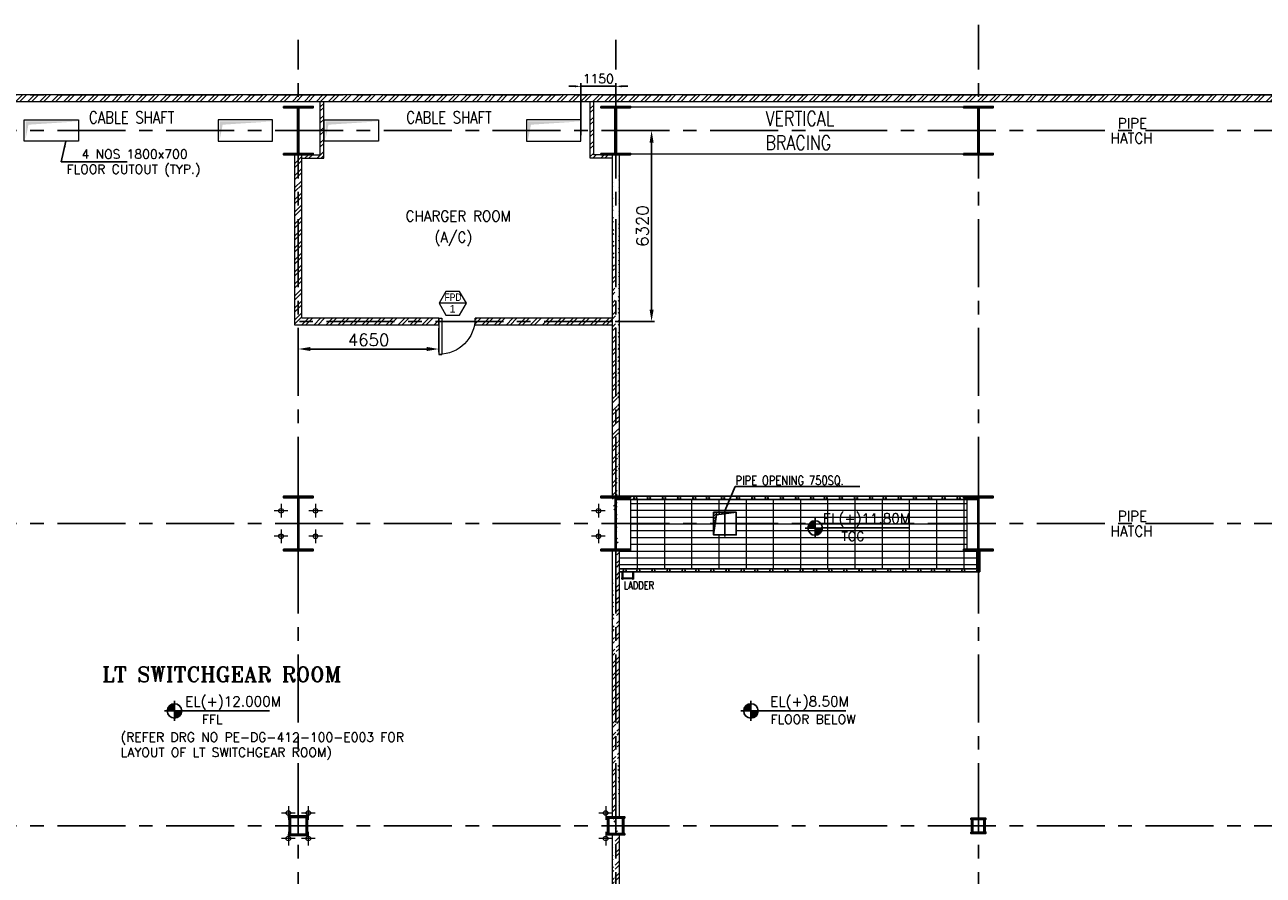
# Model space of a CAD drawing. Header units: inches. Extents: x 0 to 1544102, y -90707 to 23144100.
# Tile 130 of 181: x 480026 to 521000, y -47677 to -19541. Entities that reach past the tile are written whole.
import ezdxf
from ezdxf.enums import TextEntityAlignment as Align

# ---------------------------------------------------------------- set-up
doc = ezdxf.new("R2010")
doc.units = ezdxf.units.IN
doc.header["$LTSCALE"] = 1800
doc.header["$MEASUREMENT"] = 0
for name, pattern in [('CENTER', [2, 1.25, -0.25, 0.25, -0.25]), ('CENTER2', [1.125, 0.75, -0.125, 0.125, -0.125]), ('HIDDEN', [0.375, 0.25, -0.125])]:
    doc.linetypes.add(name, pattern=pattern)
doc.layers.get('0').update_dxf_attribs({"color": 253})
for name, color, linetype in [('1', 7, 'Continuous'), ('AUX COL', 1, 'Continuous'), ('BRACING', 1, 'HIDDEN'), ('CEN', 2, 'CENTER'), ('COL', 1, 'Continuous'), ('GRID', 251, 'CENTER'), ('OPENING', 40, 'Continuous'), ('STEEL', 231, 'Continuous')]:
    doc.layers.add(name, color=color, linetype=linetype)
for name, color, linetype, lineweight in [('2CON', 1, 'Continuous', 13), ('A-DOOR', 31, 'Continuous', 9), ('A-REMOVABLE GRATING', 252, 'Continuous', 9), ('A-WIN TAG', 3, 'Continuous', 13), ('A-WIN TAG TEXT', 3, 'Continuous', 13), ('CL', 8, 'CENTER', 15), ('DIM', 4, 'Continuous', 18), ('OPENING EO', 2, 'Continuous', 18), ('TEXT', 3, 'Continuous', 18), ('WALL', 6, 'Continuous', 18), ('WALL HATCH', 251, 'Continuous', 13), ('WALL1', 6, 'Continuous', 18)]:
    doc.layers.add(name, color=color, linetype=linetype, lineweight=lineweight)
doc.styles.add('ROAMNS', font='ROMANS.shx')
doc.styles.add('ROMANS', font='romans.shx')
doc.styles.add('ROMANT', font='romant')
doc.styles.add('SIMPLEX-25', font='simplex.shx')
doc.styles.get("Standard").update_dxf_attribs({"font": 'arial.ttf'})
doc.dimstyles.new('DIM INT 1', dxfattribs={"dimtxt": 300, "dimasz": 200, "dimexe": 100, "dimexo": 100, "dimgap": 100, "dimtad": 1, "dimdec": 0, "dimzin": 13, "dimdsep": 46, "dimlunit": 5, "dimtxsty": 'ROAMNS', "dimblk2": 'OBLIQUE', "dimcen": 0.09, "dimclrd": 9, "dimclre": 9, "dimclrt": 4, "dimadec": 0, "dimazin": 0, "dimtfac": 1, "dimtdec": 0, "dimtix": 1, "dimtmove": 2, "dimatfit": 3, "dimfxl": 1, "dimtolj": 1, "dimtzin": 13, "dimarcsym": 0})
doc.dimstyles.new('DIM100 x2', dxfattribs={"dimscale": 0, "dimtxt": 400, "dimasz": 400, "dimexe": 100, "dimexo": 100, "dimgap": 100, "dimtad": 1, "dimdec": 0, "dimzin": 13, "dimdsep": 46, "dimtxsty": 'ROMANS', "dimblk2": 'OBLIQUE', "dimcen": 100, "dimdle": 100, "dimclrd": 9, "dimclre": 9, "dimclrt": 4, "dimadec": 0, "dimazin": 0, "dimtfac": 1.1, "dimtdec": 0, "dimtix": 1, "dimtmove": 2, "dimatfit": 3, "dimfxl": 1, "dimtolj": 1, "dimtzin": 13, "dimarcsym": 0})
doc.dimstyles.new('STANDARD1', dxfattribs={"dimtxt": 300, "dimasz": 250, "dimexe": 0, "dimexo": 0, "dimgap": 80, "dimtad": 1, "dimdec": 0, "dimzin": 0, "dimdsep": 46, "dimtxsty": 'ROMANS', "dimcen": 0, "dimclrd": 4, "dimclre": 4, "dimclrt": 4, "dimadec": 0, "dimazin": 0, "dimtfac": 0.09, "dimtdec": 0, "dimtix": 1, "dimtofl": 0, "dimtmove": 0, "dimatfit": 3, "dimfxl": 1, "dimtolj": 1, "dimtzin": 0, "dimarcsym": 0})

# ---------------------------------------------------------------- blocks, each defined once
blk = doc.blocks.new('C-ROW COLUMN')
at = {"layer": 'COL'}
h = blk.add_hatch(dxfattribs=at)
h.set_pattern_fill('ANSI31', color=256, scale=200, style=0)
h.set_pattern_definition([(45, (-1315.907, -6.545), (-17.6776695, 17.6776695), [])])
h.paths.add_polyline_path([(77950, 120865), (76960, 120865), (76960, 120820), (77950, 120820)])
h.paths.add_polyline_path([(77478, 120820), (77433, 120820), (77433, 119310), (77478, 119310)])
h.paths.add_polyline_path([(77950, 119310), (76960, 119310), (76960, 119265), (77950, 119265)])
at = {"layer": 'CEN'}
for p, q in [((77455, 119265), (77455, 120865)), ((77264, 120065), (77647, 120065))]:
    blk.add_line(p, q, dxfattribs=at)
at = {"layer": 'COL'}
for points in [[(76960, 120865), (77950, 120865), (77950, 120820), (76960, 120820)], [(77433, 120820), (77478, 120820), (77478, 119310), (77433, 119310)], [(76960, 119310), (77950, 119310), (77950, 119265), (76960, 119265)]]:
    blk.add_lwpolyline(points, close=True, dxfattribs=at)
blk = doc.blocks.new('B-ROW COLUMN')
at = {"layer": 'COL'}
h = blk.add_hatch(dxfattribs=at)
h.set_pattern_fill('ANSI31', color=256, scale=200, style=0)
h.set_pattern_definition([(45, (155648.048, 63141.767), (-17.67767, 17.67767), [])])
h.paths.add_polyline_path([(171095, 85178), (172085, 85178), (172085, 85128), (171095, 85128)])
h.paths.add_polyline_path([(171574, 86878), (171606, 86878), (171606, 85178), (171574, 85178)])
h.paths.add_polyline_path([(171095, 86928), (172085, 86928), (172085, 86878), (171095, 86878)])
blk.add_line((171590, 85128), (171590, 86928))
at = {"layer": 'CEN'}
for p, q in [((171590, 85128), (171590, 86928)), ((171399, 86028), (171782, 86028))]:
    blk.add_line(p, q, dxfattribs=at)
at = {"layer": 'COL'}
for points in [[(171095, 86928), (172085, 86928), (172085, 86878), (171095, 86878)], [(171574, 86878), (171606, 86878), (171606, 85178), (171574, 85178)], [(171095, 85178), (172085, 85178), (172085, 85128), (171095, 85128)]]:
    blk.add_lwpolyline(points, close=True, dxfattribs=at)
blk = doc.blocks.new('PL-FFL2')
at = {"layer": '1'}
h = blk.add_hatch(color=7, dxfattribs=at)
h.paths.add_polyline_path([(3.09, 1.96, 0.414214), (1.09, -0.04), (3.09, -0.04)])
h.paths.add_polyline_path([(5.09, -0.04), (3.09, -0.04), (3.09, -2.04, 0.414214)])
at = {"layer": '1', "color": 1, "linetype": 'Continuous'}
for p, q in [((3.09, 2.74), (3.09, -2.74)), ((29.24, 0), (4.78, 0)), ((4.78, 0), (5.09, 0)), ((0.31, -0.04), (5.09, -0.04))]:
    blk.add_line(p, q, dxfattribs=at)
blk.add_circle((3.09, -0.04), 2, dxfattribs=at)
at = {"layer": '1', "color": 4, "linetype": 'Continuous'}
blk.add_attdef('EL(+)', text='', height=2.75, dxfattribs=at).set_placement((18.98, 2.4), align=Align.MIDDLE)
at = {"layer": '1', "color": 3, "linetype": 'Continuous'}
blk.add_attdef('XXX', text='', height=2.5, dxfattribs=at).set_placement((18.44, -3.52), align=Align.MIDDLE)
blk = doc.blocks.new('*D2305')
at = {"layer": 'A-DOOR', "color": 9, "lineweight": -2, "transparency": 16777216}
for p, q in [((500298, -23041), (500864, -23041)), ((500764, -23441), (500764, -28961)), ((499561, -29361), (500864, -29361))]:
    blk.add_line(p, q, dxfattribs=at)
at = {"layer": 'A-DOOR', "color": 9, "transparency": 16777216}
for points in [[(500697, -23441), (500831, -23441), (500764, -23041)], [(500697, -28961), (500831, -28961), (500764, -29361)]]:
    blk.add_solid(points, dxfattribs=at)
at = {"layer": 'Defpoints', "color": 0, "transparency": 16777216}
for p in [(500198, -23041), (499461, -29361), (500764, -29361)]:
    blk.add_point(p, dxfattribs=at)
at = {"layer": 'A-DOOR', "color": 4, "transparency": 16777216, "insert": (500464, -26201), "char_height": 400, "attachment_point": 5, "rotation": 90, "style": 'ROMANS'}
blk.add_mtext('\\A1;6320', dxfattribs=at)
blk = doc.blocks.new('_Oblique')
at = {"color": 0, "linetype": 'ByBlock', "lineweight": -2}
blk.add_line((-0.5, -0.5), (0.5, 0.5), dxfattribs=at)
blk = doc.blocks.new('*D2307')
at = {"layer": 'Defpoints', "color": 0, "transparency": 16777216}
for p in [(499576, -21578), (498426, -23294), (499576, -23353)]:
    blk.add_point(p, dxfattribs=at)
at = {"layer": 'DIM', "color": 9, "lineweight": -2, "transparency": 16777216}
for p, q in [((498226, -21578), (498026, -21578)), ((498426, -23194), (498426, -21478)), ((498426, -21578), (499576, -21578)), ((499576, -23253), (499576, -21478)), ((499776, -21578), (499976, -21578))]:
    blk.add_line(p, q, dxfattribs=at)
at = {"layer": 'DIM', "color": 9, "transparency": 16777216}
for points in [[(498226, -21545), (498226, -21612), (498426, -21578)], [(499776, -21545), (499776, -21612), (499576, -21578)]]:
    blk.add_solid(points, dxfattribs=at)
at = {"layer": 'DIM', "color": 4, "transparency": 16777216, "insert": (499001, -21328), "char_height": 300, "attachment_point": 5, "style": 'ROAMNS'}
blk.add_mtext('\\A1;1150', dxfattribs=at)
blk = doc.blocks.new('M_Fire Door Single - 1200 x 2100mm FPD1-Level 1')
at = {"layer": 'A-DOOR'}
for p, q in [((500, -115), (500, -1315)), ((600, -115), (500, -115)), ((600, -115), (600, -1315)), ((600, -1315), (500, -1315))]:
    blk.add_line(p, q, dxfattribs=at)
blk.add_arc((600, -115), 1200, 180, 270, dxfattribs=at)
blk = doc.blocks.new('*D2313')
at = {"layer": 'A-DOOR', "color": 9, "lineweight": -2, "transparency": 16777216}
for p, q in [((489076, -29576), (489076, -30368)), ((493726, -29576), (493726, -30368)), ((489476, -30268), (493326, -30268))]:
    blk.add_line(p, q, dxfattribs=at)
at = {"layer": 'A-DOOR', "color": 9, "transparency": 16777216}
for points in [[(489476, -30201), (489476, -30335), (489076, -30268)], [(493326, -30201), (493326, -30335), (493726, -30268)]]:
    blk.add_solid(points, dxfattribs=at)
at = {"layer": 'Defpoints', "color": 0, "transparency": 16777216}
for p in [(489076, -29476), (493726, -29476), (493726, -30268)]:
    blk.add_point(p, dxfattribs=at)
at = {"layer": 'A-DOOR', "color": 4, "transparency": 16777216, "insert": (491401, -29968), "char_height": 400, "attachment_point": 5, "style": 'ROMANS'}
blk.add_mtext('\\A1;4650', dxfattribs=at)

msp = doc.modelspace()

# ---------------------------------------------------------------- hatches: boundary and pattern name
at = {"layer": 'A-REMOVABLE GRATING'}
h = msp.add_hatch(dxfattribs=at)
h.set_pattern_fill('GRATE', color=256, scale=7200, style=0)
h.set_pattern_definition([(0, (-122500, -177126.32), (0, 225), []), (90, (-122500, -177126.3), (-900, 6e-14), [])])
h.paths.add_polyline_path([(499690.79, -37541.43), (511525.79, -37541.43), (511525.79, -36941.43), (511205.79, -36941.43), (511205.79, -35241.43), (500070.79, -35241.43), (500070.79, -36941.43), (499690.79, -36941.43)])
h.paths.add_polyline_path([(503563.79, -35666.43), (503563.79, -36416.43), (502813.79, -36416.43), (502813.79, -35666.43)])
at = {"layer": 'OPENING'}
h = msp.add_hatch(dxfattribs=at)
h.set_pattern_fill('ANSI31', color=8, scale=500, style=0)
h.set_pattern_definition([(45, (426978.04, -122069.06), (-44.194174, 44.194174), [])])
h.paths.add_polyline_path([(503563.79, -35666.43), (503188.79, -35666.43), (503188.79, -35719.14)])
h.paths.add_polyline_path([(503188.79, -35666.43), (502813.79, -35666.43), (502813.79, -36041.43), (502866.5, -36041.43), (502906.21, -35758.85), (503188.79, -35719.14)])
h.paths.add_polyline_path([(502866.5, -36041.43), (502813.79, -36041.43), (502813.79, -36416.43)])
at = {"layer": 'WALL HATCH'}
h = msp.add_hatch(dxfattribs=at)
h.set_pattern_fill('ANSI32', color=256, scale=750, style=0)
h.set_pattern_definition([(45, (-11224.85, -205178.48), (-198.87378, 198.87378), []), (45, (-11092.27, -205178.48), (-198.87378, 198.87378), [])])
h.paths.add_polyline_path([(526627.63, -22091.43), (526627.63, -21861.43), (465800.79, -21861.43), (465800.79, -22091.43)])
h = msp.add_hatch(dxfattribs=at)
h.set_pattern_fill('ANSI32', color=256, scale=750, style=0)
h.set_pattern_definition([(45, (10500, -1e-10), (-198.87378, 198.87378), []), (45, (10632.58, -1e-10), (-198.87378, 198.87378), [])])
h.paths.add_polyline_path([(489800.79, -22091.43), (489915.79, -22091.43), (489915.79, -23041.43), (489800.79, -23041.43)])
h.paths.add_polyline_path([(489800.79, -23041.43), (489915.79, -23041.43), (489915.79, -23956.43), (489190.79, -23956.43), (489190.79, -23841.43), (489800.79, -23841.43)])
h = msp.add_hatch(dxfattribs=at)
h.set_pattern_fill('ANSI32', color=256, scale=750, style=0)
h.paths.add_polyline_path([(498850.79, -22091.43), (498735.79, -22091.43), (498735.79, -23041.43), (498850.79, -23041.43)])
h.paths.add_polyline_path([(498850.79, -23041.43), (498735.79, -23041.43), (498735.79, -23956.43), (499460.79, -23956.43), (499460.79, -23841.43), (498850.79, -23841.43)])
h = msp.add_hatch(dxfattribs=at)
h.set_pattern_fill('ANSI32', color=256, scale=750, style=0)
h.paths.add_polyline_path([(493725.79, -29246.43), (489190.79, -29246.43), (489190.79, -23841.43), (488960.79, -23841.43), (488960.79, -29476.43), (493725.79, -29476.43)])
h.paths.add_polyline_path([(499460.79, -29246.43), (494925.79, -29246.43), (494925.79, -29476.43), (499460.79, -29476.43)])
h = msp.add_hatch(dxfattribs=at)
h.set_pattern_fill('ANSI32', color=256, scale=750, style=0)
edge = h.paths.add_edge_path()
edge.add_line((499690.79, -23841.43), (499690.79, -35141.43))
edge.add_line((499460.79, -23841.43), (499460.79, -35141.43))
edge.add_line((499690.79, -36941.43), (499690.79, -45741.43))
edge.add_line((499460.79, -36941.43), (499460.79, -45741.43))
edge.add_line((499690.79, -46341.43), (499690.79, -51741.43))
edge.add_line((499460.79, -46341.43), (499460.79, -51741.43))
edge.add_line((499690.79, -52341.43), (499690.79, -59641.43))
edge.add_line((499460.79, -52341.43), (499460.79, -59641.43))
edge.add_line((499690.79, -60241.43), (499690.79, -63686.24))
edge.add_line((499460.79, -60241.43), (499460.79, -63686.24))

# ---------------------------------------------------------------- linework, layer by layer
at = {"color": 2, "linetype": 'CENTER2', "ltscale": 0.25}
for p, q in [((489075.79, -46366.43), (489075.79, -45716.43)), ((489375.79, -46041.43), (488775.79, -46041.43))]:
    msp.add_line(p, q, dxfattribs=at)
at = {"color": 2, "linetype": 'CENTER2', "ltscale": 0.15}
for p, q in [((499575.79, -46341.43), (499575.79, -45741.43)), ((511575.79, -46291.43), (511575.79, -45791.43)), ((499850.79, -46041.43), (499300.79, -46041.43)), ((511800.79, -46041.43), (511350.79, -46041.43))]:
    msp.add_line(p, q, dxfattribs=at)
at = {"layer": '2CON'}
msp.add_line((494635.47, -28754.12), (493735.47, -28754.12), dxfattribs=at)
at = {"layer": 'A-REMOVABLE GRATING'}
msp.add_lwpolyline([(499690.79, -37541.43), (511525.79, -37541.43), (511525.79, -36941.43), (511205.79, -36941.43), (511205.79, -35241.43), (500070.79, -35241.43), (500070.79, -36941.43), (499690.79, -36941.43), (499690.79, -37541.43)], dxfattribs=at)
at = {"layer": 'A-WIN TAG'}
msp.add_lwpolyline([(493960.47, -28364.41), (493735.47, -28754.12), (493960.47, -29143.83), (494410.47, -29143.83), (494635.47, -28754.12), (494410.47, -28364.41)], close=True, dxfattribs=at)
at = {"layer": 'AUX COL'}
for p, q in [((488775.79, -46316.43), (488775.79, -45766.43)), ((488820.79, -46316.43), (488820.79, -45766.43)), ((489330.79, -46316.43), (489330.79, -45766.43)), ((489375.79, -46316.43), (489375.79, -45766.43)), ((499300.79, -46296.43), (499300.79, -45786.43)), ((499345.79, -46296.43), (499345.79, -45786.43)), ((499805.79, -46296.43), (499805.79, -45786.43)), ((499850.79, -46296.43), (499850.79, -45786.43)), ((511350.79, -46251.43), (511350.79, -45831.43)), ((511390.79, -46251.43), (511390.79, -45831.43)), ((511760.79, -46251.43), (511760.79, -45831.43)), ((511800.79, -46251.43), (511800.79, -45831.43))]:
    msp.add_line(p, q, dxfattribs=at)
for points in [[(488750.79, -45716.43), (489400.79, -45716.43), (489400.79, -45766.43), (488750.79, -45766.43)], [(499275.79, -45741.43), (499875.79, -45741.43), (499875.79, -45786.43), (499275.79, -45786.43)], [(511325.79, -45791.43), (511825.79, -45791.43), (511825.79, -45831.43), (511325.79, -45831.43)], [(499275.79, -46296.43), (499875.79, -46296.43), (499875.79, -46341.43), (499275.79, -46341.43)], [(511325.79, -46251.43), (511825.79, -46251.43), (511825.79, -46291.43), (511325.79, -46291.43)], [(488750.79, -46316.43), (489400.79, -46316.43), (489400.79, -46366.43), (488750.79, -46366.43)]]:
    msp.add_lwpolyline(points, close=True, dxfattribs=at)
at = {"layer": 'BRACING', "const_width": 40}
for points in [[(499975.79, -22263.93), (511175.79, -22263.93)], [(499975.79, -23818.93), (511175.79, -23818.93)]]:
    msp.add_lwpolyline(points, dxfattribs=at)
at = {"layer": 'CEN'}
for p, q in [((503188.79, -35616.43), (503188.79, -36466.43)), ((503613.79, -36041.43), (502763.79, -36041.43))]:
    msp.add_line(p, q, dxfattribs=at)
at = {"layer": 'CL'}
for p, q in [((488730.79, -35619.95), (488280.79, -35619.95)), ((488505.79, -35394.95), (488505.79, -35844.95)), ((489870.79, -35619.95), (489420.79, -35619.95)), ((489645.79, -35394.95), (489645.79, -35844.95)), ((499230.79, -35619.95), (498780.79, -35619.95)), ((499005.79, -35394.95), (499005.79, -35844.95)), ((488730.79, -36462.95), (488280.79, -36462.95)), ((488505.79, -36237.95), (488505.79, -36687.95)), ((489870.79, -36462.95), (489420.79, -36462.95)), ((489645.79, -36237.95), (489645.79, -36687.95)), ((499230.79, -36462.95), (498780.79, -36462.95)), ((499005.79, -36237.95), (499005.79, -36687.95)), ((488745.92, -45394.95), (488745.92, -45844.95)), ((489406.09, -45394.95), (489406.09, -45844.95)), ((499245.92, -45394.95), (499245.92, -45844.95)), ((488970.92, -45619.95), (488520.92, -45619.95)), ((489631.09, -45619.95), (489181.09, -45619.95)), ((499470.92, -45619.95), (499020.92, -45619.95)), ((488745.92, -46237.95), (488745.92, -46687.95)), ((489406.09, -46237.95), (489406.09, -46687.95)), ((499245.92, -46237.95), (499245.92, -46687.95)), ((488970.92, -46462.95), (488520.92, -46462.95)), ((489631.09, -46462.95), (489181.09, -46462.95)), ((499470.92, -46462.95), (499020.92, -46462.95))]:
    msp.add_line(p, q, dxfattribs=at)
at = {"layer": 'GRID'}
for p, q in [((511575.79, -71422), (511575.79, -19541.43)), ((489075.79, -71422), (489075.79, -20041.43)), ((499575.79, -71422), (499575.79, -20041.43)), ((526555.28, -21861.43), (461840.78, -21861.43)), ((526555.28, -23041.43), (461840.78, -23041.43)), ((499460.79, -29361.43), (489075.79, -29361.43)), ((526555.28, -36041.43), (461839.93, -36041.43)), ((526555.28, -46041.43), (464575.79, -46041.43))]:
    msp.add_line(p, q, dxfattribs=at)
at = {"layer": 'OPENING'}
for p, q in [((499945.79, -35141.43), (511205.79, -35141.43)), ((499591.79, -35241.43), (511559.79, -35241.43)), ((511525.79, -36941.43), (511525.79, -37541.43)), ((511625.79, -36941.43), (511625.79, -37641.43)), ((499690.79, -37541.43), (511525.79, -37541.43)), ((499690.79, -37641.43), (511625.79, -37641.43))]:
    msp.add_line(p, q, dxfattribs=at)
msp.add_lwpolyline([(502813.79, -35666.43), (503563.79, -35666.43), (503563.79, -36416.43), (502813.79, -36416.43)], close=True, dxfattribs=at)
msp.add_lwpolyline([(502813.79, -36416.43), (502906.21, -35758.85), (503563.79, -35666.43)], dxfattribs=at)
for centre in [(500225.79, -35191.43), (500675.79, -35191.43), (501175.79, -35191.43), (501675.79, -35191.43), (502175.79, -35191.43), (502625.79, -35191.43), (503125.79, -35191.43), (503625.79, -35191.43), (504125.79, -35191.43), (504575.79, -35191.43), (505075.79, -35191.43), (505575.79, -35191.43), (506075.79, -35191.43), (506525.79, -35191.43), (507025.79, -35191.43), (507525.79, -35191.43), (508025.79, -35191.43), (508475.79, -35191.43), (508975.79, -35191.43), (509475.79, -35191.43), (509975.79, -35191.43), (510425.79, -35191.43), (510925.79, -35191.43), (511575.79, -37191.43), (499875.79, -37591.43), (500325.79, -37591.43), (500825.79, -37591.43), (501325.79, -37591.43), (501825.79, -37591.43), (502275.79, -37591.43), (502775.79, -37591.43), (503275.79, -37591.43), (503775.79, -37591.43), (504225.79, -37591.43), (504725.79, -37591.43), (505225.79, -37591.43), (505725.79, -37591.43), (506175.79, -37591.43), (506675.79, -37591.43), (507175.79, -37591.43), (507675.79, -37591.43), (508125.79, -37591.43), (508625.79, -37591.43), (509125.79, -37591.43), (509625.79, -37591.43), (510075.79, -37591.43), (510575.79, -37591.43), (511075.79, -37591.43), (511575.79, -37591.43)]:
    msp.add_circle(centre, 50, dxfattribs=at)
at = {"layer": 'OPENING EO'}
for points in [[(481800.62, -23391.43), (480000.62, -23391.43), (480000.62, -22691.43), (481800.62, -22691.43)], [(486425.88, -23391.43), (488225.88, -23391.43), (488225.88, -22691.43), (486425.88, -22691.43)], [(491726.03, -23391.43), (489926.03, -23391.43), (489926.03, -22691.43), (491726.03, -22691.43)], [(496626.28, -23391.43), (498426.28, -23391.43), (498426.28, -22691.43), (496626.28, -22691.43)]]:
    msp.add_lwpolyline(points, close=True, dxfattribs=at)
at = {"layer": 'OPENING EO', "color": 7}
for centre in [(488505.79, -35619.95), (489645.79, -35619.95), (499005.79, -35619.95), (488505.79, -36462.95), (489645.79, -36462.95), (499005.79, -36462.95), (488745.92, -45619.95), (489406.09, -45619.95), (499245.92, -45619.95), (488745.92, -46462.95), (489406.09, -46462.95), (499245.92, -46462.95)]:
    msp.add_circle(centre, 75, dxfattribs=at)
at = {"layer": 'OPENING EO', "color": 5}
for points in [[(481750.62, -22741.43), (480050.62, -22741.43), (480147.46, -22847.07), (480050.62, -23341.43)], [(488175.88, -22741.43), (486475.88, -22741.43), (486572.71, -22847.07), (486475.88, -23341.43)], [(491676.03, -22741.43), (489976.03, -22741.43), (490072.86, -22847.07), (489976.03, -23341.43)], [(498376.28, -22741.43), (496676.28, -22741.43), (496773.11, -22847.07), (496676.28, -23341.43)]]:
    msp.add_solid(points, dxfattribs=at)
at = {"layer": 'STEEL'}
for p, q in [((499790.79, -37830.88), (499790.79, -37641.43)), ((499810.79, -37830.88), (499810.79, -37641.43)), ((500140.79, -37830.88), (500140.79, -37641.43)), ((500160.79, -37830.88), (500160.79, -37641.43)), ((499823.71, -37843.79), (500127.88, -37843.79)), ((499823.71, -37863.79), (500127.88, -37863.79))]:
    msp.add_line(p, q, dxfattribs=at)
for centre in [(499800.79, -37853.79), (500150.79, -37853.79)]:
    msp.add_circle(centre, 25, dxfattribs=at)
at = {"layer": 'WALL'}
for p, q in [((499460.79, -23841.43), (499460.79, -35141.43)), ((499690.79, -23841.43), (499690.79, -35141.43)), ((499460.79, -36941.43), (499460.79, -45741.43)), ((499690.79, -36941.43), (499690.79, -45741.43)), ((499460.79, -46341.43), (499460.79, -51741.43)), ((499690.79, -46341.43), (499690.79, -51741.43))]:
    msp.add_line(p, q, dxfattribs=at)
for points in [[(489190.79, -23841.43), (489800.79, -23841.43), (489800.79, -22091.43)], [(489190.79, -23956.43), (489915.79, -23956.43), (489915.79, -22091.43)], [(499460.79, -23956.43), (498735.79, -23956.43), (498735.79, -22091.43)], [(499460.79, -23841.43), (498850.79, -23841.43), (498850.79, -22091.43)]]:
    msp.add_lwpolyline(points, dxfattribs=at)
at = {"layer": 'WALL1'}
for p, q in [((526555.28, -21861.43), (465800.79, -21861.43)), ((526555.28, -22091.43), (467305.79, -22091.43)), ((488960.79, -29476.43), (488960.79, -23841.43)), ((488960.79, -23841.43), (489190.79, -23841.43)), ((489190.79, -29246.43), (489190.79, -23841.43)), ((493725.79, -29476.43), (488960.79, -29476.43)), ((493725.79, -29246.43), (489190.79, -29246.43)), ((493725.79, -29476.43), (493725.79, -29246.43)), ((499460.79, -29246.43), (494925.79, -29246.43)), ((494925.79, -29476.43), (494925.79, -29246.43)), ((499460.79, -29476.43), (494925.79, -29476.43))]:
    msp.add_line(p, q, dxfattribs=at)

# ---------------------------------------------------------------- block references
for name, p in [('C-ROW COLUMN', (411620.35, -143106.58)), ('C-ROW COLUMN', (422120.35, -143106.58)), ('C-ROW COLUMN', (434120.35, -143106.58)), ('B-ROW COLUMN', (317485.57, -122069.06)), ('B-ROW COLUMN', (327985.57, -122069.06)), ('B-ROW COLUMN', (339985.57, -122069.06))]:
    msp.add_blockref(name, p)
at = {"layer": '1'}
ref = msp.add_blockref('PL-FFL2', (505804.47, -36185.12), dxfattribs=dict(at, xscale=120, yscale=120, zscale=120))
ref.add_attrib('XXX', 'TOG', dxfattribs={"layer": '0', "color": 3, "linetype": 'Continuous', "height": 300, "style": 'SIMPLEX-25'}).set_placement((507426.94, -36465.55), align=Align.MIDDLE)
ref.add_attrib('EL(+)', 'EL(+)11.80M', dxfattribs={"layer": '0', "color": 4, "linetype": 'Continuous', "height": 330, "style": 'SIMPLEX-25'}).set_placement((507875.57, -35897.47), align=Align.MIDDLE)
ref = msp.add_blockref('PL-FFL2', (484608.67, -42237.04), dxfattribs=dict(at, xscale=120, yscale=120, zscale=120))
ref.add_attrib('XXX', 'FFL', dxfattribs={"layer": '0', "color": 3, "linetype": 'Continuous', "height": 300, "style": 'SIMPLEX-25'}).set_placement((486231.14, -42517.48), align=Align.MIDDLE)
ref.add_attrib('EL(+)', 'EL(+)12.000M', dxfattribs={"layer": '0', "color": 4, "linetype": 'Continuous', "height": 330, "style": 'SIMPLEX-25'}).set_placement((486918.56, -41949.39), align=Align.MIDDLE)
ref = msp.add_blockref('PL-FFL2', (503679.87, -42237.04), dxfattribs=dict(at, xscale=120, yscale=120, zscale=120))
ref.add_attrib('XXX', 'FLOOR BELOW', dxfattribs={"layer": '0', "color": 3, "linetype": 'Continuous', "height": 300, "style": 'SIMPLEX-25'}).set_placement((506105.03, -42517.48), align=Align.MIDDLE)
ref.add_attrib('EL(+)', 'EL(+)8.50M', dxfattribs={"layer": '0', "color": 4, "linetype": 'Continuous', "height": 330, "style": 'SIMPLEX-25'}).set_placement((505989.76, -41949.39), align=Align.MIDDLE)
at = {"layer": 'A-DOOR', "xscale": -1}
msp.add_blockref('M_Fire Door Single - 1200 x 2100mm FPD1-Level 1', (494325.79, -29131.43), dxfattribs=at)

# ---------------------------------------------------------------- texts
at = {"layer": 'A-WIN TAG TEXT', "width": 0.8}
msp.add_text('FPD', height=250, dxfattribs=at).set_placement((494195.21, -28554.18), align=Align.MIDDLE)
at = {"layer": 'A-WIN TAG TEXT'}
msp.add_text('1', height=250, dxfattribs=at).set_placement((494178.14, -28939.99), align=Align.MIDDLE)
at = {"layer": 'OPENING EO', "color": 3, "insert": (481099.45, -23670.27), "char_height": 300, "width": 5565.3721, "attachment_point": 1, "style": 'ROMANS'}
msp.add_mtext('\\pi804.11;4 NOS 1800x700 \\P\\pi311.26;FLOOR CUTOUT (TYP.) ', dxfattribs=at)
at = {"layer": 'TEXT', "style": 'ROMANS', "width": 0.8}
for s, height, p in [('CABLE SHAFT', 400, (482149.17, -22805.34)), ('CABLE SHAFT', 400, (492649.17, -22805.34)), ('PIPE OPENING 750SQ.', 300, (503544.3, -34766.43)), ('LADDER', 250, (499842.65, -38213.79))]:
    msp.add_text(s, height=height, dxfattribs=at).set_placement(p)
at = {"layer": 'TEXT', "color": 3, "style": 'ROMANS', "width": 0.936038}
for s, p in [(' PIPE', (515964.24, -22976.75, -1000)), ('HATCH', (515950.58, -23468.4)), ('CHARGER ROOM', (492624.2, -26044.57, -1000)), ('(A/C)', (493581.7, -26743.57, -1000)), (' PIPE', (515964.24, -35976.75, -1000)), ('HATCH', (515950.58, -36468.4))]:
    msp.add_text(s, height=350, dxfattribs=at).set_placement(p)
at = {"layer": 'TEXT', "color": 3, "style": 'ROMANT'}
msp.add_text('LT SWITCHGEAR ROOM', height=500, dxfattribs=at).set_placement((482592.18, -41278.96))
at = {"layer": 'TEXT', "attachment_point": 1}
for s, insert, char_height, width, style in [('{\\W0.8;VERTICAL BRACING}', (504533.81, -22401.43), 480, 2515.419, 'ROMANS'), ('(REFER DRG NO PE-DG-412-100-E003 FOR LAYOUT OF LT SWITCHGEAR ROOM)', (483199.27, -42959.9), 300, 10247.8721, 'ROAMNS')]:
    msp.add_mtext(s, dxfattribs=dict(at, insert=insert, char_height=char_height, width=width, style=style))

# ---------------------------------------------------------------- dimensions: what is measured, and where the dimension line sits
at = {"layer": 'A-DOOR'}
dim = msp.add_linear_dim(base=(500764.04, -29361.43), p1=(500198.13, -23041.43), p2=(499460.79, -29361.43), angle=90, dimstyle='DIM100 x2', override={"dimscale": 1}, dxfattribs=at)
dim.commit()
dim.dimension.update_dxf_attribs({"geometry": '*D2305', "text_midpoint": (500464.04, -26201.43)})
dim = msp.add_linear_dim(base=(493725.79, -30268), p1=(489075.79, -29476.43), p2=(493725.79, -29476.43), dimstyle='DIM100 x2', override={"dimscale": 1}, dxfattribs=at)
dim.commit()
dim.dimension.update_dxf_attribs({"geometry": '*D2313', "text_midpoint": (491400.79, -29968)})
at = {"layer": 'DIM'}
dim = msp.add_linear_dim(base=(499575.79, -21578.5), p1=(498426.28, -23293.62), p2=(499575.79, -23353.1), dimstyle='DIM INT 1', dxfattribs=at)
dim.commit()
dim.dimension.update_dxf_attribs({"geometry": '*D2307', "text_midpoint": (499001.04, -21328.5)})

# ---------------------------------------------------------------- leaders
msp.add_leader([(503188.79, -35616.43), (503527.86, -34816.43), (507648.56, -34816.43)], dimstyle='STANDARD1', override={"dimtad": 0}, dxfattribs=at)
at = {"layer": 'OPENING EO'}
msp.add_leader([(481389.42, -23391.43), (481235.33, -24070.97), (483414.49, -24070.97)], dimstyle='DIM INT 1', dxfattribs=at)

doc.saveas('drawing.dxf')
